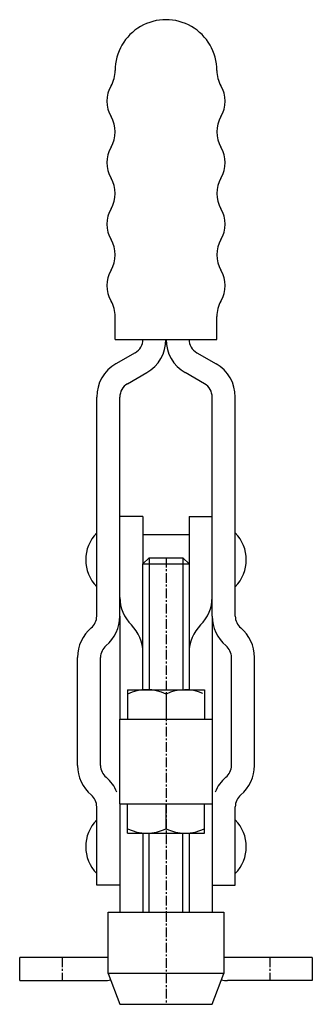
# Model space of a CAD drawing. Extents: x 97 to 135, y 127 to 255.
import ezdxf

# ---------------------------------------------------------------- set-up
doc = ezdxf.new("R2010")
doc.units = 0
doc.linetypes.add('CENTER', pattern=[2, 1.25, -0.25, 0.25, -0.25])
doc.layers.get('0').update_dxf_attribs({"linetype": 'CONTINUOUS'})
doc.layers.add('BRAUER-1', color=1, linetype='CENTER')

msp = doc.modelspace()

# ---------------------------------------------------------------- linework, layer by layer
for p, q in [((109.900002, 213.400002), (109.900002, 216.400001)), ((123.099998, 213.400002), (123.099999, 216.400002)), ((109.900002, 213.400002), (123.099998, 213.400002)), ((112.500007, 211.676407), (109.999999, 210.233025)), ((120.499992, 211.676407), (123, 210.233025)), ((111.499999, 207.634949), (114.000007, 209.078332)), ((121.5, 207.634949), (118.999992, 209.078331)), ((107.499991, 177.40001), (107.499999, 205.902901)), ((110.499998, 177.40001), (110.499999, 205.902901)), ((122.5, 177.40001), (122.5, 205.902901)), ((125.500007, 177.40001), (125.5, 205.902901)), ((113.5, 190.370016), (110.499999, 190.370016)), ((113.5, 190.370016), (113.5, 184.2)), ((119.5, 190.370016), (119.5, 184.2)), ((119.5, 190.370016), (122.5, 190.370016)), ((119.5, 188), (113.5, 188)), ((113.5, 184.2), (114.3, 185)), ((114.3, 185), (114.3, 167.828125)), ((114.3, 185), (118.7, 185)), ((118.7, 185), (118.7, 167.828125)), ((118.7, 185), (119.5, 184.2)), ((113.5, 184.2), (119.5, 184.2)), ((113.5, 167.828125), (113.5, 184.2)), ((119.5, 184.2), (119.5, 167.828125)), ((110.499998, 177.40001), (110.499998, 164)), ((122.5, 177.40001), (122.5, 164)), ((104.999998, 157.961907), (104.999998, 172.03811)), ((107.999998, 157.961907), (107.999998, 172.03811)), ((124.999999, 157.961907), (125, 172.03811)), ((127.999999, 157.961906), (128, 172.03811)), ((111.5, 167.828125), (111.5, 164)), ((111.5, 167.828125), (121.5, 167.828125)), ((121.5, 167.828125), (121.5, 164)), ((116.5, 167.253907), (116.5, 164)), ((110.499999, 153), (110.5, 164)), ((110.5, 164), (122.5, 164)), ((122.5, 164), (122.499999, 153)), ((107.499997, 142.40001), (107.499997, 152.600005)), ((110.499997, 153), (110.499997, 138.898388)), ((110.499999, 153), (122.499999, 153)), ((111.499999, 149.171875), (111.499999, 153)), ((116.499999, 149.746094), (116.499999, 153)), ((121.499999, 149.171875), (121.499999, 153)), ((122.499999, 153), (122.499999, 138.898388)), ((125.499999, 142.40001), (125.499999, 152.600004)), ((111.499999, 149.171875), (121.499999, 149.171875)), ((113.499999, 149.171875), (113.499999, 138.898388)), ((114.299999, 138.898388), (114.299999, 149.171875)), ((118.699999, 138.898388), (118.699999, 149.171875)), ((119.499999, 149.171875), (119.499999, 138.898388)), ((110.499997, 142.40001), (107.499997, 142.40001)), ((122.499999, 142.40001), (125.499999, 142.40001)), ((108.999999, 138.898388), (123.999999, 138.898388)), ((108.999999, 130.898388), (108.999999, 138.898388)), ((111.433269, 138.898388), (121.566729, 138.898388)), ((123.999999, 138.898388), (123.999999, 130.898388)), ((108.999999, 133), (97.499999, 133.000001)), ((97.499999, 130.000001), (97.499999, 133.000001)), ((135.499999, 133), (123.999999, 133)), ((135.499999, 133), (135.499999, 130)), ((123.999999, 130.898388), (108.999999, 130.898388)), ((108.999999, 130.898388), (110.499999, 126.898388)), ((122.499999, 126.898388), (123.999999, 130.898388)), ((97.499999, 130.000001), (108.499997, 130)), ((135.499999, 130), (124.499999, 130)), ((110.499999, 126.898388), (122.499999, 126.898388))]:
    msp.add_line(p, q)
for centre, radius, start, end in [((116.5, 248.400002), 6.599998, 359.999989, 180), ((105.900002, 248.400002), 4, 330.000003, 359.999999), ((127.099999, 248.400002), 4, 180, 210.000009), ((112.828205, 244.400002), 4, 150, 210.000004), ((120.171796, 244.400002), 4, 329.999999, 29.999985), ((105.900002, 240.400002), 4, 329.999999, 29.999997), ((127.099999, 240.400002), 4, 150, 209.999997), ((112.828205, 236.400002), 4, 150, 209.999997), ((120.171796, 236.400002), 4, 329.999999, 30.000004), ((105.900002, 232.400002), 4, 329.999999, 30.000004), ((127.099999, 232.400002), 4, 150, 209.999997), ((112.828205, 228.400002), 4, 150, 209.999997), ((120.171795, 228.400002), 4, 329.999999, 29.999997), ((105.900002, 224.400002), 4, 329.999999, 30.000004), ((127.099999, 224.400002), 4, 150, 209.999997), ((112.828205, 220.400002), 4, 150, 209.999997), ((120.171795, 220.400002), 4, 329.999999, 29.999997), ((105.900002, 216.400002), 4, 359.999986, 29.999999), ((127.099999, 216.400002), 4, 150.000003, 179.999999), ((111.500007, 213.408455), 2, 300.000038, 0), ((111.500007, 213.408455), 4.999997, 300.000023, 359.90313), ((121.499992, 213.408455), 4.999997, 180.096868, 239.999983), ((121.499992, 213.408455), 2, 180, 239.99996), ((112.499999, 205.902901), 5, 120.000016, 180), ((120.5, 205.902901), 5, 0, 59.999981), ((112.499999, 205.902901), 2, 120.000038, 180), ((120.5, 205.902901), 2, 0, 59.999959), ((111.070709, 184.730059), 5, 135.572995, 224.426998), ((121.92929, 184.73005), 5, 315.572995, 44.427006), ((115.499998, 179.833635), 5, 179.999979, 225.57301), ((117.5, 179.833636), 5, 314.427006, 359.999989), ((105.499998, 177.40001), 1.999995, 310.005268, 359.999998), ((105.499998, 177.40001), 5.000001, 310.033179, 359.999998), ((127.5, 177.40001), 5.000001, 179.999999, 229.966828), ((127.5, 177.40001), 1.999995, 179.999999, 229.994732), ((109.999998, 172.03811), 5, 130.005188, 180), ((108.5, 172.692205), 5, 0, 45.573006), ((124.5, 172.692208), 5, 134.427003, 180), ((123, 172.03811), 5, 0, 49.994809), ((109.999998, 172.03811), 2, 129.935305, 180), ((123, 172.03811), 2, 0, 50.064692), ((114, 162.098839), 5.729286, 64.128473, 115.871514), ((119, 162.098839), 5.729286, 66.425722, 115.871514), ((109.999998, 157.961908), 5, 180.000008, 229.994801), ((109.999998, 157.961908), 2.000001, 180.000021, 229.994798), ((122.999999, 157.961907), 2, 310.005199, 0), ((122.999999, 157.961907), 5, 310.005199, 359.999989), ((105.499997, 152.600005), 5, 22.333618, 49.994793), ((127.499999, 152.600004), 5, 130.005199, 157.666367), ((105.499997, 152.600005), 2, 0, 49.994769), ((127.499999, 152.600004), 2, 130.005199, 180), ((111.070711, 147.400002), 5, 135.572995, 224.427006), ((121.929285, 147.400002), 5, 315.572994, 44.427003), ((113.999999, 154.901161), 5.729286, 244.12848, 295.871518), ((118.999999, 154.901161), 5.729286, 244.12848, 295.871518), ((108.499997, 135), 5, 270, 279.346304), ((124.499999, 135), 5, 260.653718, 270)]:
    msp.add_arc(centre, radius, start, end)
at = {"layer": 'BRAUER-1'}
for p, q in [((116.5, 185), (116.5, 138.862601)), ((116.499999, 138.898388), (116.499999, 126.898388)), ((103, 133), (103, 130)), ((130, 133), (130, 130))]:
    msp.add_line(p, q, dxfattribs=at)

doc.saveas('drawing.dxf')
